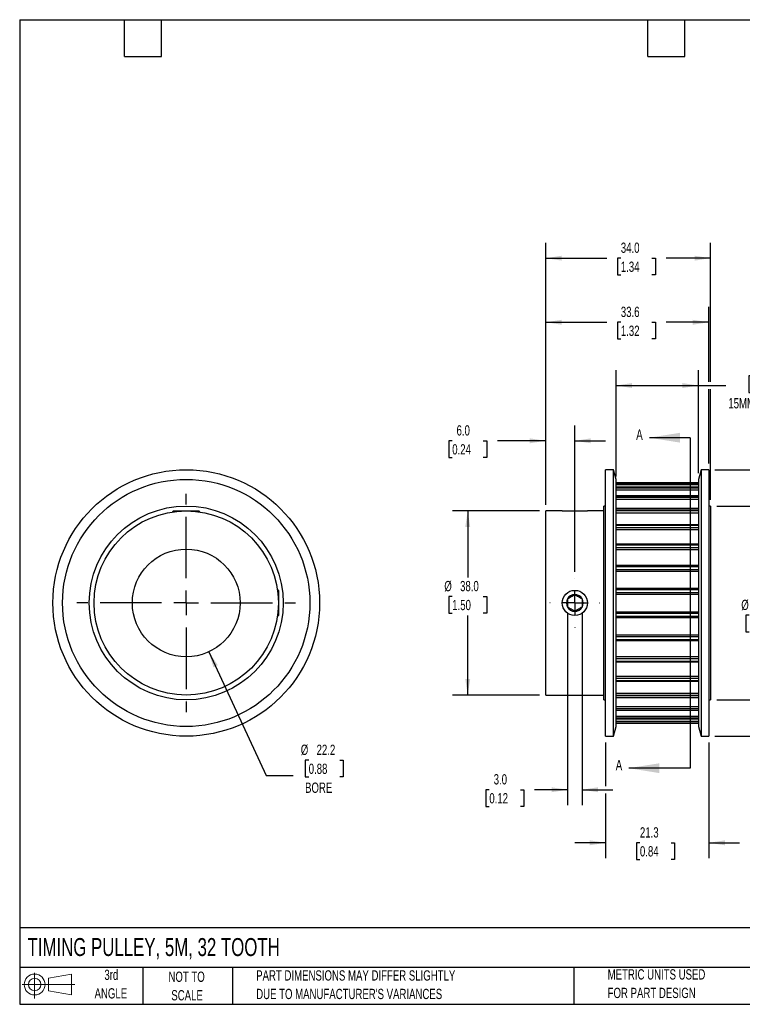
# Model space of a CAD drawing. Header units: millimetres. Extents: x 6 to 273, y 6 to 210.
# Tile 1 of 3: x 6 to 155, y 6 to 210. Entities that reach past the tile are written whole.
import ezdxf

# ---------------------------------------------------------------- set-up
doc = ezdxf.new("R2010")
doc.units = ezdxf.units.MM
doc.linetypes.add('CENTERX2', pattern=[20.32, 12.7, -2.54, 2.54, -2.54])
doc.layers.add('CENTER', color=40, linetype='CENTERX2')
doc.layers.add('SLD-DEFPOINTS', color=7, linetype='Continuous')
doc.layers.add('DIMENSIONS', color=140, linetype='Continuous', lineweight=25)
doc.layers.add('TEXT', color=140, linetype='Continuous', lineweight=25)
doc.styles.add('SLDTEXTSTYLE0', font='TXT', dxfattribs={"width": 0.7})
doc.dimstyles.new('SLDDIMSTYLE0', dxfattribs={"dimtxt": 2.158008, "dimasz": 3.302, "dimexe": 0, "dimexo": 0.0625, "dimgap": 0.539502, "dimtad": 0, "dimtih": 1, "dimtoh": 1, "dimrnd": 1e-09, "dimzin": 12, "dimdsep": 46, "dimtxsty": 'SLDTEXTSTYLE0', "dimsah": 1, "dimcen": 0, "dimadec": 0, "dimazin": 3, "dimtfac": 1, "dimtofl": 0, "dimtmove": 0, "dimatfit": 3, "dimfxl": 0, "dimfrac": 2, "dimtolj": 1, "dimtzin": 12, "dimarcsym": 0})
doc.dimstyles.new('SLDDIMSTYLE1', dxfattribs={"dimtxt": 2.158008, "dimasz": 3.302, "dimexe": 0, "dimexo": 0.0625, "dimgap": 0.539502, "dimtad": 0, "dimtih": 1, "dimtoh": 1, "dimrnd": 1e-09, "dimzin": 4, "dimdsep": 46, "dimtxsty": 'SLDTEXTSTYLE0', "dimsah": 1, "dimcen": 0.09, "dimadec": 0, "dimazin": 1, "dimtfac": 1, "dimtofl": 0, "dimtmove": 0, "dimatfit": 3, "dimfxl": 0, "dimfrac": 2, "dimtolj": 1, "dimtzin": 12, "dimarcsym": 0})
doc.dimstyles.new('SLDDIMSTYLE2', dxfattribs={"dimtxt": 2.158008, "dimasz": 3.302, "dimexe": 0, "dimexo": 0.0625, "dimgap": 0.539502, "dimtad": 0, "dimtih": 1, "dimtoh": 1, "dimrnd": 1e-09, "dimzin": 4, "dimdsep": 46, "dimtxsty": 'SLDTEXTSTYLE0', "dimsah": 1, "dimcen": 0.09, "dimadec": 0, "dimazin": 1, "dimtfac": 1, "dimtmove": 0, "dimatfit": 0, "dimfxl": 0, "dimfrac": 2, "dimtolj": 1, "dimtzin": 12, "dimarcsym": 0})
doc.dimstyles.new('SLDDIMSTYLE3', dxfattribs={"dimtxt": 2.158008, "dimasz": 3.302, "dimexe": 0, "dimexo": 0.0625, "dimgap": 0.539502, "dimtad": 0, "dimtih": 1, "dimtoh": 1, "dimrnd": 1e-09, "dimzin": 12, "dimdsep": 46, "dimtxsty": 'SLDTEXTSTYLE0', "dimsah": 1, "dimcen": 0.09, "dimadec": 0, "dimazin": 3, "dimtfac": 1, "dimtofl": 0, "dimtmove": 0, "dimatfit": 3, "dimfxl": 0, "dimfrac": 2, "dimtolj": 1, "dimtzin": 12, "dimarcsym": 0})
doc.dimstyles.new('SLDDIMSTYLE4', dxfattribs={"dimtxt": 2.158008, "dimasz": 3.302, "dimexe": 0, "dimexo": 0.0625, "dimgap": 0.539502, "dimtad": 0, "dimtih": 1, "dimtoh": 1, "dimrnd": 1e-09, "dimzin": 12, "dimdsep": 46, "dimtxsty": 'SLDTEXTSTYLE0', "dimsah": 1, "dimcen": 0.09, "dimadec": 0, "dimazin": 3, "dimtfac": 1, "dimtmove": 0, "dimatfit": 0, "dimfxl": 0, "dimfrac": 2, "dimtolj": 1, "dimtzin": 12, "dimarcsym": 0})

# ---------------------------------------------------------------- blocks, each defined once
blk = doc.blocks.new('Block11')
at = {"color": 7, "linetype": 'Continuous', "lineweight": 18}
for p, q in [((2.59, 5.31), (2.59, 0)), ((5.48, 4.17), (10.18, 5.03)), ((5.48, 1.6), (5.48, 4.17)), ((10.18, 5.03), (10.18, 0.73)), ((0, 2.88), (10.87, 2.88)), ((5.48, 1.6), (10.18, 0.73))]:
    blk.add_line(p, q, dxfattribs=at)
for radius in [2.15, 1.29]:
    blk.add_circle((2.59, 2.88), radius, dxfattribs=at)
blk = doc.blocks.new('Block12')
at = {"layer": 'SLD-DEFPOINTS'}
blk.add_blockref('Block11', (0, 0), dxfattribs=at)
blk = doc.blocks.new('_D')
at = {"layer": 'DIMENSIONS'}
for p, q in [((45.36, 79.1), (57.18, 53.59)), ((65.95, 56.72), (65.22, 56.72)), ((65.22, 56.72), (65.22, 53.29)), ((72.36, 56.72), (73.09, 56.72)), ((73.09, 56.72), (73.09, 53.29)), ((57.18, 53.59), (62.73, 53.59)), ((65.22, 53.29), (65.95, 53.29)), ((73.09, 53.29), (72.36, 53.29))]:
    blk.add_line(p, q, dxfattribs=at)
blk.add_solid([(45.36, 79.1), (46.29, 75.89), (47.21, 76.32)], dxfattribs=at)
at = {"layer": 'DIMENSIONS', "char_height": 2.117, "attachment_point": 1, "style": 'SLDTEXTSTYLE0'}
for s, insert in [('%%c', (64.32, 59.94)), ('22.2', (67.58, 59.94)), ('0.88', (65.95, 56.02)), ('BORE', (65.2, 52.11))]:
    blk.add_mtext(s, dxfattribs=dict(at, insert=insert))
blk = doc.blocks.new('SW_CENTERMARKSYMBOL_0')
at = {"layer": 'CENTER', "color": 0}
for p, q in [((0, 5.08), (0, 22.54)), ((0, 0), (0, 2.54)), ((-5.08, 0), (-22.54, 0)), ((0, 0), (-2.54, 0)), ((0, 0), (0, -2.54)), ((0, 0), (2.54, 0)), ((5.08, 0), (22.54, 0)), ((0, -5.08), (0, -22.54))]:
    blk.add_line(p, q, dxfattribs=at)
blk = doc.blocks.new('_D_1')
at = {"layer": 'DIMENSIONS'}
for p, q in [((129.33, 115.26), (129.33, 137.22)), ((146.33, 115.95), (146.33, 137.22)), ((157.47, 136.07), (156.75, 136.07)), ((156.75, 136.07), (156.75, 132.64)), ((163.88, 136.07), (164.61, 136.07)), ((164.61, 136.07), (164.61, 132.64)), ((129.33, 134.05), (146.33, 134.05)), ((146.33, 134.05), (152.01, 134.05)), ((156.75, 132.64), (157.47, 132.64)), ((164.61, 132.64), (163.88, 132.64))]:
    blk.add_line(p, q, dxfattribs=at)
for points in [[(129.33, 134.05), (132.63, 133.54), (132.63, 134.56)], [(146.33, 134.05), (143.03, 134.56), (143.03, 133.54)]]:
    blk.add_solid(points, dxfattribs=at)
at = {"layer": 'DIMENSIONS', "char_height": 2.117, "attachment_point": 1, "style": 'SLDTEXTSTYLE0'}
for s, insert in [('17.0', (157.47, 139.28)), ('0.67', (157.47, 135.37)), ('15MM BELT', (152.49, 131.45))]:
    blk.add_mtext(s, dxfattribs=dict(at, insert=insert))
blk = doc.blocks.new('_D_2')
at = {"layer": 'DIMENSIONS'}
for p, q in [((113.56, 108.18), (95.58, 108.18)), ((98.75, 108.18), (98.75, 94.42)), ((95.55, 90.51), (94.82, 90.51)), ((94.82, 90.51), (94.82, 87.08)), ((101.96, 90.51), (102.68, 90.51)), ((102.68, 90.51), (102.68, 87.08)), ((94.82, 87.08), (95.55, 87.08)), ((98.75, 70.18), (98.75, 86.6)), ((102.68, 87.08), (101.96, 87.08)), ((113.56, 70.18), (95.58, 70.18))]:
    blk.add_line(p, q, dxfattribs=at)
for points in [[(98.75, 108.18), (98.24, 104.88), (99.26, 104.88)], [(98.75, 70.18), (99.26, 73.48), (98.24, 73.48)]]:
    blk.add_solid(points, dxfattribs=at)
at = {"layer": 'DIMENSIONS', "char_height": 2.117, "attachment_point": 1, "style": 'SLDTEXTSTYLE0'}
for s, insert in [('%%c', (93.92, 93.72)), ('38.0', (97.17, 93.72)), ('1.50', (95.55, 89.81))]:
    blk.add_mtext(s, dxfattribs=dict(at, insert=insert))
blk = doc.blocks.new('_D_3')
at = {"layer": 'DIMENSIONS'}
for p, q in [((114.83, 109.45), (114.83, 125.81)), ((120.83, 95.59), (120.83, 125.81)), ((95.55, 122.64), (94.82, 122.64)), ((94.82, 122.64), (94.82, 119.21)), ((101.96, 122.64), (102.68, 122.64)), ((102.68, 122.64), (102.68, 119.21)), ((114.83, 122.64), (104.88, 122.64)), ((120.83, 122.64), (127.18, 122.64)), ((94.82, 119.21), (95.55, 119.21)), ((102.68, 119.21), (101.96, 119.21))]:
    blk.add_line(p, q, dxfattribs=at)
for points in [[(114.83, 122.64), (111.53, 123.15), (111.53, 122.13)], [(120.83, 122.64), (124.13, 122.13), (124.13, 123.15)]]:
    blk.add_solid(points, dxfattribs=at)
at = {"layer": 'DIMENSIONS', "char_height": 2.117, "attachment_point": 1, "style": 'SLDTEXTSTYLE0'}
for s, insert in [('6.0', (96.44, 125.85)), ('0.24', (95.55, 121.94))]:
    blk.add_mtext(s, dxfattribs=dict(at, insert=insert))
blk = doc.blocks.new('_D_4')
at = {"layer": 'DIMENSIONS'}
for p, q in [((114.83, 109.45), (114.83, 150.28)), ((148.46, 134.81), (148.46, 150.28)), ((114.83, 147.11), (127.4, 147.11)), ((130.32, 147.11), (129.6, 147.11)), ((129.6, 147.11), (129.6, 143.68)), ((136.73, 147.11), (137.46, 147.11)), ((137.46, 147.11), (137.46, 143.68)), ((148.46, 147.11), (139.66, 147.11)), ((129.6, 143.68), (130.32, 143.68)), ((137.46, 143.68), (136.73, 143.68)), ((148.46, 117.95), (148.46, 133.29))]:
    blk.add_line(p, q, dxfattribs=at)
for points in [[(114.83, 147.11), (118.13, 146.6), (118.13, 147.62)], [(148.46, 147.11), (145.16, 147.62), (145.16, 146.6)]]:
    blk.add_solid(points, dxfattribs=at)
at = {"layer": 'DIMENSIONS', "char_height": 2.117, "attachment_point": 1, "style": 'SLDTEXTSTYLE0'}
for s, insert in [('33.6', (130.32, 150.32)), ('1.32', (130.32, 146.41))]:
    blk.add_mtext(s, dxfattribs=dict(at, insert=insert))
blk = doc.blocks.new('_D_5')
at = {"layer": 'DIMENSIONS'}
for p, q in [((114.83, 109.45), (114.83, 163.51)), ((148.83, 134.81), (148.83, 163.51)), ((114.83, 160.33), (127.4, 160.33)), ((130.32, 160.33), (129.6, 160.33)), ((129.6, 160.33), (129.6, 156.9)), ((136.73, 160.33), (137.46, 160.33)), ((137.46, 160.33), (137.46, 156.9)), ((148.83, 160.33), (139.66, 160.33)), ((129.6, 156.9), (130.32, 156.9)), ((137.46, 156.9), (136.73, 156.9)), ((148.83, 110.45), (148.83, 133.29))]:
    blk.add_line(p, q, dxfattribs=at)
for points in [[(114.83, 160.33), (118.13, 159.83), (118.13, 160.84)], [(148.83, 160.33), (145.53, 160.84), (145.53, 159.83)]]:
    blk.add_solid(points, dxfattribs=at)
at = {"layer": 'DIMENSIONS', "char_height": 2.117, "attachment_point": 1, "style": 'SLDTEXTSTYLE0'}
for s, insert in [('34.0', (130.32, 163.55)), ('1.34', (130.32, 159.63))]:
    blk.add_mtext(s, dxfattribs=dict(at, insert=insert))
blk = doc.blocks.new('_D_6')
at = {"layer": 'DIMENSIONS'}
for p, q in [((150.1, 109.18), (163.17, 109.18)), ((160, 109.18), (160, 90.54)), ((156.79, 86.63), (156.07, 86.63)), ((156.07, 86.63), (156.07, 83.2)), ((163.2, 86.63), (163.93, 86.63)), ((163.93, 86.63), (163.93, 83.2)), ((156.07, 83.2), (156.79, 83.2)), ((160, 69.18), (160, 82.72)), ((163.93, 83.2), (163.2, 83.2)), ((150.1, 69.18), (163.17, 69.18))]:
    blk.add_line(p, q, dxfattribs=at)
for points in [[(160, 109.18), (159.49, 105.88), (160.5, 105.88)], [(160, 69.18), (160.5, 72.48), (159.49, 72.48)]]:
    blk.add_solid(points, dxfattribs=at)
at = {"layer": 'DIMENSIONS', "char_height": 2.117, "attachment_point": 1, "style": 'SLDTEXTSTYLE0'}
for s, insert in [('%%c', (155.16, 89.84)), ('40.0', (158.42, 89.84)), ('1.57', (156.79, 85.93))]:
    blk.add_mtext(s, dxfattribs=dict(at, insert=insert))
blk = doc.blocks.new('_D_7')
at = {"layer": 'DIMENSIONS'}
for p, q in [((149.73, 116.68), (178.32, 116.68)), ((175.15, 116.68), (175.15, 90.54)), ((171.94, 86.63), (171.22, 86.63)), ((171.22, 86.63), (171.22, 83.2)), ((178.36, 86.63), (179.08, 86.63)), ((179.08, 86.63), (179.08, 83.2)), ((171.22, 83.2), (171.94, 83.2)), ((175.15, 61.68), (175.15, 82.72)), ((179.08, 83.2), (178.36, 83.2)), ((149.73, 61.68), (178.32, 61.68))]:
    blk.add_line(p, q, dxfattribs=at)
for points in [[(175.15, 116.68), (174.64, 113.38), (175.66, 113.38)], [(175.15, 61.68), (175.66, 64.98), (174.64, 64.98)]]:
    blk.add_solid(points, dxfattribs=at)
at = {"layer": 'DIMENSIONS', "char_height": 2.117, "attachment_point": 1, "style": 'SLDTEXTSTYLE0'}
for s, insert in [('%%c', (170.31, 89.84)), ('55.0', (173.57, 89.84)), ('2.17', (171.94, 85.93))]:
    blk.add_mtext(s, dxfattribs=dict(at, insert=insert))
blk = doc.blocks.new('_D_8')
at = {"layer": 'DIMENSIONS'}
for p, q in [((119.33, 87.05), (119.33, 47.45)), ((122.33, 87.05), (122.33, 47.45)), ((103.2, 50.63), (102.47, 50.63)), ((102.47, 50.63), (102.47, 47.2)), ((109.61, 50.63), (110.33, 50.63)), ((110.33, 50.63), (110.33, 47.2)), ((119.33, 50.63), (112.53, 50.63)), ((122.33, 50.63), (128.68, 50.63)), ((102.47, 47.2), (103.2, 47.2)), ((110.33, 47.2), (109.61, 47.2))]:
    blk.add_line(p, q, dxfattribs=at)
for points in [[(119.33, 50.63), (116.03, 51.14), (116.03, 50.12)], [(122.33, 50.63), (125.63, 50.12), (125.63, 51.14)]]:
    blk.add_solid(points, dxfattribs=at)
at = {"layer": 'DIMENSIONS', "char_height": 2.117, "attachment_point": 1, "style": 'SLDTEXTSTYLE0'}
for s, insert in [('3.0', (104.1, 53.84)), ('0.12', (103.2, 49.93))]:
    blk.add_mtext(s, dxfattribs=dict(at, insert=insert))
blk = doc.blocks.new('_D_9')
at = {"layer": 'DIMENSIONS'}
for p, q in [((127.19, 60.41), (127.19, 51.39)), ((148.46, 60.41), (148.46, 36.51)), ((127.19, 49.87), (127.19, 36.51)), ((127.19, 39.68), (120.84, 39.68)), ((134.26, 39.68), (133.54, 39.68)), ((133.54, 39.68), (133.54, 36.25)), ((140.68, 39.68), (141.4, 39.68)), ((141.4, 39.68), (141.4, 36.25)), ((148.46, 39.68), (154.81, 39.68)), ((133.54, 36.25), (134.26, 36.25)), ((141.4, 36.25), (140.68, 36.25))]:
    blk.add_line(p, q, dxfattribs=at)
for points in [[(127.19, 39.68), (123.89, 40.19), (123.89, 39.17)], [(148.46, 39.68), (151.77, 39.17), (151.77, 40.19)]]:
    blk.add_solid(points, dxfattribs=at)
at = {"layer": 'DIMENSIONS', "char_height": 2.117, "attachment_point": 1, "style": 'SLDTEXTSTYLE0'}
for s, insert in [('21.3', (134.26, 42.89)), ('0.84', (134.26, 38.98))]:
    blk.add_mtext(s, dxfattribs=dict(at, insert=insert))
blk = doc.blocks.new('SW_CENTERMARKSYMBOL_1')
at = {"layer": 'CENTER', "color": 0}
for p, q in [((0, 5.08), (0, 5.14)), ((0, 0), (0, 2.54)), ((-5.08, 0), (-5.14, 0)), ((0, 0), (-2.54, 0)), ((0, 0), (0, -2.54)), ((0, 0), (2.54, 0)), ((5.08, 0), (5.14, 0)), ((0, -5.08), (0, -5.14))]:
    blk.add_line(p, q, dxfattribs=at)

msp = doc.modelspace()

# ---------------------------------------------------------------- linework, layer by layer
for p, q in [((128.793, 116.682), (127.193, 116.682)), ((127.193, 89.182), (127.193, 116.682)), ((129.329, 114.682), (128.793, 116.682)), ((128.793, 89.182), (128.793, 116.682)), ((146.865, 116.682), (146.329, 114.682)), ((148.465, 116.682), (146.865, 116.682)), ((146.865, 116.682), (146.865, 61.682)), ((148.465, 116.682), (148.465, 61.682)), ((129.329, 89.182), (129.329, 114.682)), ((146.329, 113.986), (129.329, 113.986)), ((129.329, 113.985), (146.329, 113.985)), ((129.329, 113.925), (146.329, 113.925)), ((146.329, 114.682), (146.329, 63.682)), ((129.329, 113.595), (146.329, 113.595)), ((146.329, 113.103), (129.329, 113.103)), ((129.329, 113.091), (146.329, 113.091)), ((129.329, 112.915), (146.329, 112.915)), ((129.329, 112.539), (146.329, 112.539)), ((146.329, 111.313), (129.329, 111.313)), ((129.329, 111.279), (146.329, 111.279)), ((129.329, 110.992), (146.329, 110.992)), ((129.329, 110.586), (146.329, 110.586)), ((38.091, 108.182), (37.882, 107.973)), ((38.091, 108.182), (40.691, 108.182)), ((40.691, 108.182), (43.291, 108.182)), ((43.499, 107.973), (43.291, 108.182)), ((118.229, 108.182), (114.829, 108.182)), ((114.829, 89.182), (114.829, 108.182)), ((118.229, 108.182), (123.429, 108.182)), ((126.829, 108.182), (123.429, 108.182)), ((127.193, 109.182), (126.829, 109.182)), ((126.829, 89.182), (126.829, 109.182)), ((146.329, 108.683), (129.329, 108.683)), ((129.329, 108.617), (146.329, 108.617)), ((129.329, 108.231), (146.329, 108.231)), ((129.329, 107.81), (146.329, 107.81)), ((148.829, 109.182), (148.465, 109.182)), ((148.829, 109.182), (148.829, 69.182)), ((146.329, 105.316), (129.329, 105.316)), ((129.329, 105.209), (146.329, 105.209)), ((129.329, 104.739), (146.329, 104.739)), ((129.329, 104.318), (146.329, 104.318)), ((146.329, 101.34), (129.329, 101.34)), ((129.329, 101.185), (146.329, 101.185)), ((129.329, 100.648), (146.329, 100.648)), ((129.329, 100.244), (146.329, 100.244)), ((146.329, 96.908), (129.329, 96.908)), ((129.329, 96.699), (146.329, 96.699)), ((129.329, 96.117), (146.329, 96.117)), ((129.329, 95.745), (146.329, 95.745)), ((59.691, 91.782), (59.482, 91.991)), ((59.691, 91.782), (59.691, 89.182)), ((146.329, 92.191), (129.329, 92.191)), ((129.329, 91.925), (146.329, 91.925)), ((129.329, 91.319), (146.329, 91.319)), ((129.329, 90.994), (146.329, 90.994)), ((59.691, 89.182), (59.691, 86.582)), ((114.829, 70.182), (114.829, 89.182)), ((126.829, 69.182), (126.829, 89.182)), ((127.193, 61.682), (127.193, 89.182)), ((128.793, 61.682), (128.793, 89.182)), ((129.329, 63.682), (129.329, 89.182)), ((59.482, 86.373), (59.691, 86.582)), ((129.329, 87.369), (146.329, 87.369)), ((129.329, 87.045), (146.329, 87.045)), ((129.329, 86.439), (146.329, 86.439)), ((129.329, 86.172), (146.329, 86.172)), ((129.329, 82.618), (146.329, 82.618)), ((129.329, 82.247), (146.329, 82.247)), ((129.329, 81.664), (146.329, 81.664)), ((129.329, 81.455), (146.329, 81.455)), ((129.329, 78.119), (146.329, 78.119)), ((129.329, 77.716), (146.329, 77.716)), ((129.329, 77.179), (146.329, 77.179)), ((129.329, 77.024), (146.329, 77.024)), ((129.329, 74.046), (146.329, 74.046)), ((129.329, 73.625), (146.329, 73.625)), ((129.329, 73.155), (146.329, 73.155)), ((129.329, 73.048), (146.329, 73.048)), ((114.829, 70.182), (126.829, 70.182)), ((126.829, 69.182), (127.193, 69.182)), ((129.329, 70.554), (146.329, 70.554)), ((129.329, 70.132), (146.329, 70.132)), ((129.329, 69.746), (146.329, 69.746)), ((129.329, 69.68), (146.329, 69.68)), ((148.465, 69.182), (148.829, 69.182)), ((129.329, 67.778), (146.329, 67.778)), ((129.329, 67.371), (146.329, 67.371)), ((129.329, 67.085), (146.329, 67.085)), ((129.329, 67.051), (146.329, 67.051)), ((129.329, 65.824), (146.329, 65.824)), ((129.329, 65.449), (146.329, 65.449)), ((129.329, 65.272), (146.329, 65.272)), ((129.329, 65.26), (146.329, 65.26)), ((128.793, 61.682), (129.329, 63.682)), ((129.329, 64.768), (146.329, 64.768)), ((129.329, 64.438), (146.329, 64.438)), ((129.329, 64.379), (146.329, 64.379)), ((129.329, 64.378), (146.329, 64.378)), ((146.329, 63.682), (146.865, 61.682)), ((127.193, 61.682), (128.793, 61.682)), ((146.865, 61.682), (148.465, 61.682))]:
    msp.add_line(p, q)
for centre, radius in [((40.691, 89.182), 27.5), ((40.691, 89.182), 25.5), ((40.691, 89.182), 20), ((40.691, 89.182), 19), ((40.691, 89.182), 11.113), ((120.829, 89.182), 2.6)]:
    msp.add_circle(centre, radius)
for start, end in [(150, 210), (90, 150), (30, 90), (330, 30), (210, 270), (270, 330)]:
    msp.add_arc((120.829, 89.182), 1.732, start, end)
for points, knots in [([(119.329, 90.048), (119.446, 90.115), (119.566, 90.185), (119.814, 90.328), (119.945, 90.404), (120.338, 90.63), (120.593, 90.778), (120.829, 90.914)], [0, 0, 0, 0, 0.25, 0.25, 0.5, 0.5, 1, 1, 1, 1]), ([(119.329, 90.048), (119.329, 89.914), (119.329, 89.772), (119.329, 89.483), (119.329, 89.334), (119.329, 89.029), (119.329, 88.881), (119.329, 88.591), (119.329, 88.45), (119.329, 88.316)], [0, 0, 0, 0, 0.25, 0.25, 0.5, 0.5, 0.75, 0.75, 1, 1, 1, 1]), ([(120.829, 90.914), (120.946, 90.846), (121.066, 90.777), (121.314, 90.634), (121.445, 90.558), (121.838, 90.331), (122.093, 90.184), (122.329, 90.048)], [0, 0, 0, 0, 0.25, 0.25, 0.5, 0.5, 1, 1, 1, 1]), ([(122.329, 90.048), (122.329, 89.914), (122.329, 89.772), (122.329, 89.483), (122.329, 89.334), (122.329, 89.029), (122.329, 88.881), (122.329, 88.591), (122.329, 88.45), (122.329, 88.316)], [0, 0, 0, 0, 0.25, 0.25, 0.5, 0.5, 0.75, 0.75, 1, 1, 1, 1]), ([(120.829, 87.45), (120.712, 87.517), (120.592, 87.587), (120.343, 87.73), (120.212, 87.806), (119.82, 88.032), (119.565, 88.18), (119.329, 88.316)], [0, 0, 0, 0, 0.25, 0.25, 0.5, 0.5, 1, 1, 1, 1]), ([(122.329, 88.316), (122.212, 88.248), (122.092, 88.179), (121.843, 88.036), (121.712, 87.96), (121.32, 87.733), (121.065, 87.586), (120.829, 87.45)], [0, 0, 0, 0, 0.25, 0.25, 0.5, 0.5, 1, 1, 1, 1])]:
    msp.add_open_spline(points, degree=3, knots=knots)
at = {"layer": 'TEXT'}
for p, q in [((6.35, 209.55), (273.05, 209.55)), ((6.35, 209.55), (6.35, 6.35)), ((27.94, 201.93), (27.94, 209.55)), ((35.56, 201.93), (35.56, 209.55)), ((135.89, 201.93), (135.89, 209.55)), ((143.51, 201.93), (143.51, 209.55)), ((27.94, 201.93), (35.56, 201.93)), ((135.89, 201.93), (143.51, 201.93)), ((144.641, 123.282), (144.641, 55.082)), ((273.05, 22.126), (6.35, 22.126)), ((273.05, 13.97), (6.35, 13.97)), ((31.75, 13.97), (31.75, 6.35)), ((50.212, 13.97), (50.212, 6.35)), ((120.646, 13.97), (120.646, 6.35)), ((6.35, 6.35), (273.05, 6.35))]:
    msp.add_line(p, q, dxfattribs=at)
at = {"layer": 'TEXT', "linetype": 'Continuous'}
for p, q in [((144.641, 123.282), (136.201, 123.282)), ((144.641, 55.082), (131.941, 55.082))]:
    msp.add_line(p, q, dxfattribs=at)
at = {"layer": 'TEXT'}
for points in [[(136.201, 123.282), (142.551, 122.266), (142.551, 124.298)], [(131.941, 55.082), (138.291, 54.066), (138.291, 56.098)]]:
    msp.add_solid(points, dxfattribs=at)

# ---------------------------------------------------------------- block references
at = {"layer": 'CENTER'}
for name, p in [('SW_CENTERMARKSYMBOL_0', (40.691, 89.182)), ('SW_CENTERMARKSYMBOL_1', (120.829, 89.182))]:
    msp.add_blockref(name, p, dxfattribs=at)
at = {"layer": 'SLD-DEFPOINTS'}
msp.add_blockref('Block12', (6.838, 7.554), dxfattribs=at)

# ---------------------------------------------------------------- texts
at = {"layer": 'TEXT', "style": 'SLDTEXTSTYLE0'}
for s, insert, char_height, attachment_point in [('A', (133.488, 124.996), 2.158, 1), ('A', (129.262, 56.796), 2.158, 1), ('TIMING PULLEY, 5M, 32 TOOTH', (7.966, 20.019), 3.70417, 1), ('3rd', (25.247, 13.493), 2.1167, 2), ('NOT TO', (40.768, 13.099), 2.1167, 2), ('PART DIMENSIONS MAY DIFFER SLIGHTLY', (55.119, 13.367), 2.11667, 1), ('METRIC UNITS USED', (127.604, 13.583), 2.11667, 1), ('ANGLE', (25.149, 9.671), 2.1167, 2), ('SCALE', (40.865, 9.276), 2.1167, 2), ("DUE TO MANUFACTURER'S VARIANCES", (55.119, 9.545), 2.11667, 1), ('FOR PART DESIGN', (127.604, 9.76), 2.11667, 1)]:
    msp.add_mtext(s, dxfattribs=dict(at, insert=insert, char_height=char_height, attachment_point=attachment_point))

# ---------------------------------------------------------------- dimensions: what is measured, and where the dimension line sits
at = {"layer": 'DIMENSIONS'}
for base, p1, p2, dimstyle, picture, middle in [((114.829, 160.335), (148.829, 109.182), (114.829, 108.182), 'SLDDIMSTYLE1', '_D_5', (133.528, 160.335)), ((148.465, 147.109), (114.829, 108.182), (148.465, 116.682), 'SLDDIMSTYLE3', '_D_4', (133.528, 147.109)), ((120.829, 122.637), (114.829, 108.182), (120.829, 94.322), 'SLDDIMSTYLE2', '_D_3', (98.751, 122.637)), ((119.329, 50.629), (122.329, 88.316), (119.329, 88.316), 'SLDDIMSTYLE2', '_D_8', (106.404, 50.629)), ((148.465, 39.682), (127.193, 61.682), (148.465, 61.682), 'SLDDIMSTYLE4', '_D_9', (137.469, 39.682))]:
    dim = msp.add_linear_dim(base=base, p1=p1, p2=p2, dimstyle=dimstyle, dxfattribs=at)
    dim.commit()
    dim.dimension.update_dxf_attribs({"geometry": picture, "text_midpoint": middle, "dimtype": 160})
dim = msp.add_linear_dim(base=(146.329, 134.048), p1=(129.329, 113.986), p2=(146.329, 114.682), text='<>\\P15MM BELT', dimstyle='SLDDIMSTYLE1', dxfattribs=at)
dim.commit()
dim.dimension.update_dxf_attribs({"geometry": '_D_1', "text_midpoint": (160.677, 134.048), "dimtype": 160})
for base, p1, p2, picture, middle in [((175.149, 61.682), (148.465, 116.682), (148.465, 61.682), '_D_7', (175.149, 86.63)), ((98.751, 70.182), (114.829, 108.182), (114.829, 70.182), '_D_2', (98.751, 90.51)), ((159.996, 69.182), (148.829, 109.182), (148.829, 69.182), '_D_6', (159.996, 86.63))]:
    dim = msp.add_linear_dim(base=base, p1=p1, p2=p2, angle=90, text='%%c<>', dimstyle='SLDDIMSTYLE1', dxfattribs=at)
    dim.commit()
    dim.dimension.update_dxf_attribs({"geometry": picture, "text_midpoint": middle, "dimtype": 160})
dim = msp.add_diameter_dim_2p(p1=(36.02, 99.265), p2=(45.361, 79.098), text='<>\\PBORE', dimstyle='SLDDIMSTYLE0', dxfattribs=at)
dim.commit()
dim.dimension.update_dxf_attribs({"geometry": '_D', "text_midpoint": (69.155, 54.706), "dimtype": 163})

doc.saveas('drawing.dxf')
